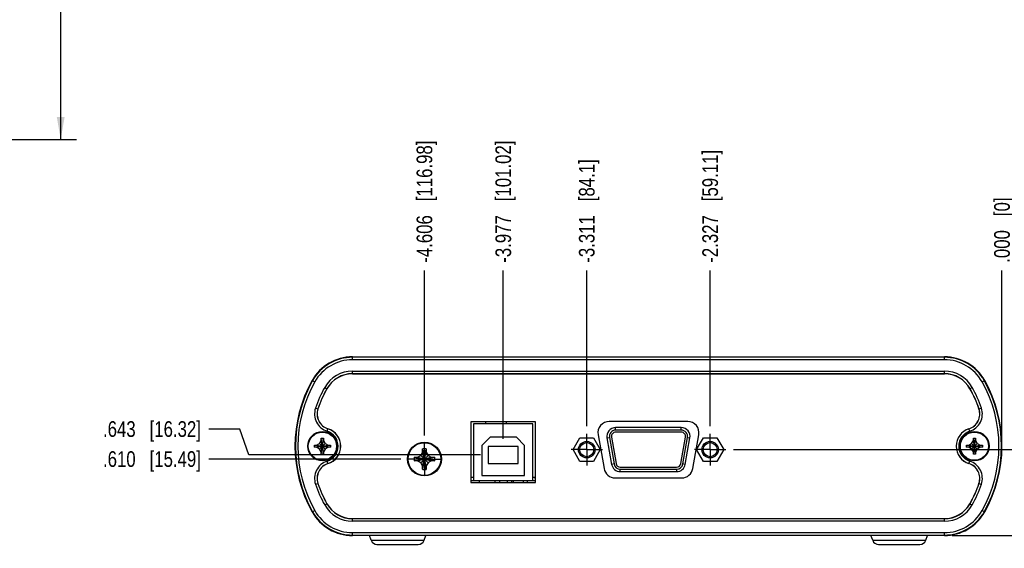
# Model space of a CAD drawing. Header units: inches. Extents: x 0 to 22, y 0 to 17.
# Tile 8 of 10: x 10.2 to 18, y 4.1 to 8.3. Entities that reach past the tile are written whole.
import ezdxf

# ---------------------------------------------------------------- set-up
doc = ezdxf.new("R2010")
doc.units = ezdxf.units.IN
doc.header["$LTSCALE"] = 1.21
doc.header["$MEASUREMENT"] = 0
doc.linetypes.add('CENTER', pattern=[0.6, 0.375, -0.075, 0.075, -0.075])
doc.layers.get('0').update_dxf_attribs({"linetype": 'CONTINUOUS'})
doc.layers.add('02___PRT_ALL_AXES', color=7, linetype='CONTINUOUS')
doc.layers.add('DIMENSIONS', color=7, linetype='CONTINUOUS')
doc.styles.get("Standard").update_dxf_attribs({"font": 'txt', "width": 0.8})
doc.dimstyles.new('DIMSTYLE_1', dxfattribs={"dimtxt": 0.125, "dimasz": 0.18, "dimexe": 0.18, "dimexo": 0.0625, "dimgap": 0.09, "dimtad": 0, "dimtih": 1, "dimtoh": 1, "dimdec": 3, "dimzin": 4, "dimdsep": 46, "dimtxsty": 'STANDARD', "dimblk": '_FILLED', "dimblk1": '_FILLED', "dimblk2": '_FILLED', "dimcen": 0.09, "dimadec": 0, "dimazin": 0, "dimtp": 0.01, "dimtm": 0.01, "dimtfac": 1, "dimtdec": 3, "dimtofl": 0, "dimtmove": 0, "dimatfit": 3, "dimldrblk": '_FILLED', "dimfxl": 1, "dimtolj": 1, "dimtzin": 4, "dimarcsym": 0})
doc.dimstyles.new('DIMSTYLE_2', dxfattribs={"dimtxt": 0.125, "dimasz": 0.18, "dimexe": 0.18, "dimexo": 0.0625, "dimgap": 0.09, "dimtad": 0, "dimtih": 1, "dimtoh": 1, "dimdec": 3, "dimzin": 4, "dimdsep": 46, "dimtxsty": 'STANDARD', "dimblk": '_FILLED', "dimblk1": '_FILLED', "dimblk2": '_FILLED', "dimcen": 0.09, "dimadec": 0, "dimazin": 0, "dimtp": 0.01, "dimtm": 0.01, "dimtfac": 1, "dimtdec": 3, "dimtofl": 0, "dimtmove": 0, "dimatfit": 3, "dimldrblk": '_FILLED', "dimfxl": 1, "dimtolj": 1, "dimtzin": 4, "dimarcsym": 0})

# ---------------------------------------------------------------- blocks, each defined once
blk = doc.blocks.new('*D4')
at = {"layer": 'DIMENSIONS', "color": 2, "linetype": 'CONTINUOUS'}
blk.add_line((17.6022, 4.1548), (18.6863, 4.1548), dxfattribs=at)
at = {"layer": 'DIMENSIONS', "color": 2, "linetype": 'CONTINUOUS', "insert": (18.7488, 4.2173), "char_height": 0.125, "width": 0.825, "attachment_point": 1, "line_spacing_factor": 0.9}
blk.add_mtext('.000{\\Ftxt.shx;\\W1.000000;\\H0.125000; }[0]', dxfattribs=at)
blk = doc.blocks.new('_FILLED')
at = {"color": 0, "linetype": 'BYBLOCK'}
blk.add_solid([(0, 0), (-1, 0.174), (-1, -0.174)], dxfattribs=at)
blk = doc.blocks.new('*D5')
at = {"layer": 'DIMENSIONS', "color": 2, "linetype": 'CONTINUOUS'}
blk.add_line((15.8593, 4.8398), (18.6863, 4.8398), dxfattribs=at)
at = {"layer": 'DIMENSIONS', "color": 2, "linetype": 'CONTINUOUS', "insert": (18.7488, 4.9023), "char_height": 0.125, "width": 1.425, "attachment_point": 1, "line_spacing_factor": 0.9}
blk.add_mtext('2X .685{\\Ftxt.shx;\\W1.000000;\\H0.125000; }[17.4]', dxfattribs=at)
blk = doc.blocks.new('*D6')
at = {"layer": 'DIMENSIONS', "color": 2, "linetype": 'CONTINUOUS'}
blk.add_line((13.2056, 4.7648), (11.6732, 4.7648), dxfattribs=at)
at = {"layer": 'DIMENSIONS', "color": 2, "linetype": 'CONTINUOUS', "insert": (11.6107, 4.8273), "char_height": 0.125, "width": 1.225, "attachment_point": 3, "line_spacing_factor": 0.9}
blk.add_mtext('.610{\\Ftxt.shx;\\W1.000000;\\H0.125000; }[15.49]', dxfattribs=at)
blk = doc.blocks.new('*D7')
at = {"layer": 'DIMENSIONS', "color": 2, "linetype": 'CONTINUOUS'}
for p, q in [((11.9224, 5.0041), (11.6732, 5.0041)), ((11.9942, 4.7973), (11.9224, 5.0041)), ((13.8392, 4.7973), (11.9942, 4.7973))]:
    blk.add_line(p, q, dxfattribs=at)
at = {"layer": 'DIMENSIONS', "color": 2, "linetype": 'CONTINUOUS', "insert": (11.6107, 5.0666), "char_height": 0.125, "width": 1.225, "attachment_point": 3, "line_spacing_factor": 0.9}
blk.add_mtext('.643{\\Ftxt.shx;\\W1.000000;\\H0.125000; }[16.32]', dxfattribs=at)
blk = doc.blocks.new('*D8')
at = {"layer": 'DIMENSIONS', "color": 2, "linetype": 'CONTINUOUS'}
for p, q in [((6.8933, 14.3723), (10.6177, 14.3723)), ((10.4927, 14.3723), (10.4927, 10.9673)), ((10.4927, 7.3123), (10.4927, 10.7173)), ((8.4061, 7.3123), (10.6177, 7.3123))]:
    blk.add_line(p, q, dxfattribs=at)
at = {"layer": 'DIMENSIONS', "color": 2, "linetype": 'CONTINUOUS', "xscale": 0.18, "yscale": 0.18, "zscale": 0.18}
for p, rotation in [((10.4927, 14.3723), 90), ((10.4927, 7.3123), 270)]:
    blk.add_blockref('_FILLED', p, dxfattribs=dict(at, rotation=rotation))
at = {"layer": 'DIMENSIONS', "color": 2, "linetype": 'CONTINUOUS', "insert": (10.4927, 10.9048), "char_height": 0.125, "width": 1.625, "attachment_point": 2, "line_spacing_factor": 0.9}
blk.add_mtext('(7.060{\\Ftxt.shx;\\W1.000000;\\H0.125000; }[179.32])', dxfattribs=at)
blk = doc.blocks.new('*D19')
at = {"layer": 'DIMENSIONS', "color": 2, "linetype": 'CONTINUOUS'}
blk.add_line((17.9988, 4.9298), (17.9988, 6.2673), dxfattribs=at)
at = {"layer": 'DIMENSIONS', "color": 2, "linetype": 'CONTINUOUS', "insert": (17.9363, 6.3298), "char_height": 0.125, "width": 0.825, "attachment_point": 1, "rotation": 90, "line_spacing_factor": 0.9}
blk.add_mtext('.000{\\Ftxt.shx;\\W1.000000;\\H0.125000; }[0]', dxfattribs=at)
blk = doc.blocks.new('*D20')
at = {"layer": 'DIMENSIONS', "color": 2, "linetype": 'CONTINUOUS'}
blk.add_line((15.6717, 5.0274), (15.6717, 6.2673), dxfattribs=at)
at = {"layer": 'DIMENSIONS', "color": 2, "linetype": 'CONTINUOUS', "insert": (15.6092, 6.3298), "char_height": 0.125, "width": 1.425, "attachment_point": 1, "rotation": 90, "line_spacing_factor": 0.9}
blk.add_mtext('-2.327{\\Ftxt.shx;\\W1.000000;\\H0.125000; }[59.11]', dxfattribs=at)
blk = doc.blocks.new('*D21')
at = {"layer": 'DIMENSIONS', "color": 2, "linetype": 'CONTINUOUS'}
blk.add_line((14.6877, 5.0274), (14.6877, 6.2673), dxfattribs=at)
at = {"layer": 'DIMENSIONS', "color": 2, "linetype": 'CONTINUOUS', "insert": (14.6252, 6.3298), "char_height": 0.125, "width": 1.325, "attachment_point": 1, "rotation": 90, "line_spacing_factor": 0.9}
blk.add_mtext('-3.311{\\Ftxt.shx;\\W1.000000;\\H0.125000; }[84.1]', dxfattribs=at)
blk = doc.blocks.new('*D22')
at = {"layer": 'DIMENSIONS', "color": 2, "linetype": 'CONTINUOUS'}
blk.add_line((14.0217, 4.9273), (14.0217, 6.2673), dxfattribs=at)
at = {"layer": 'DIMENSIONS', "color": 2, "linetype": 'CONTINUOUS', "insert": (13.9592, 6.3298), "char_height": 0.125, "width": 1.525, "attachment_point": 1, "rotation": 90, "line_spacing_factor": 0.9}
blk.add_mtext('-3.977{\\Ftxt.shx;\\W1.000000;\\H0.125000; }[101.02]', dxfattribs=at)
blk = doc.blocks.new('*D23')
at = {"layer": 'DIMENSIONS', "color": 2, "linetype": 'CONTINUOUS'}
blk.add_line((13.3932, 4.9524), (13.3932, 6.2673), dxfattribs=at)
at = {"layer": 'DIMENSIONS', "color": 2, "linetype": 'CONTINUOUS', "insert": (13.3307, 6.3298), "char_height": 0.125, "width": 1.525, "attachment_point": 1, "rotation": 90, "line_spacing_factor": 0.9}
blk.add_mtext('-4.606{\\Ftxt.shx;\\W1.000000;\\H0.125000; }[116.98]', dxfattribs=at)

msp = doc.modelspace()

# ---------------------------------------------------------------- linework, layer by layer
at = {"color": 7, "linetype": 'CONTINUOUS'}
for p, q in [((12.8198, 5.5562), (12.8198, 5.5798)), ((12.8198, 5.5798), (17.5397, 5.5798)), ((17.5397, 5.5762), (12.8198, 5.5762)), ((17.5397, 5.5562), (17.5397, 5.5798)), ((17.5397, 5.5562), (12.8198, 5.5562)), ((12.8198, 5.4447), (12.8198, 5.4655)), ((12.8198, 5.4655), (17.5397, 5.4655)), ((12.8198, 5.4455), (17.5397, 5.4455)), ((17.5397, 5.4447), (12.8198, 5.4447)), ((17.5397, 5.4447), (17.5397, 5.4655)), ((12.4983, 5.3919), (12.5189, 5.3803)), ((17.8406, 5.3803), (17.8612, 5.3919)), ((12.5979, 5.3358), (12.616, 5.3256)), ((17.7434, 5.3256), (17.7616, 5.3358)), ((12.5245, 5.1705), (12.5442, 5.1639)), ((17.8153, 5.1639), (17.835, 5.1705)), ((13.7642, 5.0618), (13.7642, 4.5768)), ((14.2792, 5.0618), (13.7642, 5.0618)), ((13.7847, 5.0458), (13.7847, 4.5928)), ((14.2587, 5.0458), (13.7847, 5.0458)), ((13.8797, 5.0618), (13.8797, 5.0458)), ((14.0487, 5.0458), (14.0487, 5.0618)), ((14.2587, 4.5928), (14.2587, 5.0458)), ((14.2792, 4.5768), (14.2792, 5.0618)), ((15.4927, 5.0648), (14.8667, 5.0648)), ((12.6178, 4.9868), (12.6241, 5.0066)), ((14.7781, 4.9592), (14.8257, 4.6892)), ((14.9178, 4.9953), (14.9178, 5.0153)), ((15.4417, 5.0153), (14.9178, 5.0153)), ((15.4417, 4.9953), (14.9178, 4.9953)), ((15.4417, 4.9793), (14.9178, 4.9793)), ((15.4417, 4.9953), (15.4417, 5.0153)), ((15.5338, 4.6892), (15.5814, 4.9592)), ((17.7417, 4.9868), (17.7354, 5.0066)), ((12.5157, 4.8583), (12.5157, 4.8763)), ((12.5157, 4.8763), (12.6437, 4.8583)), ((12.5157, 4.8763), (12.5337, 4.8763)), ((12.5157, 4.8583), (12.6437, 4.8763)), ((12.5337, 4.8763), (12.5572, 4.8899)), ((12.5337, 4.8763), (12.6257, 4.8583)), ((12.5337, 4.8583), (12.6257, 4.8763)), ((12.5572, 4.8899), (12.5707, 4.9133)), ((12.5572, 4.8448), (12.6023, 4.8899)), ((12.5572, 4.8899), (12.6023, 4.8448)), ((12.5707, 4.9133), (12.5707, 4.9313)), ((12.5707, 4.8033), (12.5887, 4.9313)), ((12.5887, 4.8033), (12.5707, 4.9313)), ((12.5707, 4.9313), (12.5887, 4.9313)), ((12.5707, 4.8213), (12.5887, 4.9133)), ((12.5887, 4.8213), (12.5707, 4.9133)), ((12.5887, 4.9313), (12.5887, 4.9133)), ((12.5887, 4.9133), (12.6023, 4.8899)), ((12.6023, 4.8899), (12.6257, 4.8763)), ((12.6257, 4.8763), (12.6437, 4.8763)), ((12.6437, 4.8763), (12.6437, 4.8583)), ((13.9167, 4.9388), (13.8517, 4.8738)), ((13.8517, 4.8738), (13.8517, 4.6328)), ((14.1267, 4.9388), (13.9167, 4.9388)), ((14.1917, 4.8738), (14.1267, 4.9388)), ((14.1917, 4.6328), (14.1917, 4.8738)), ((14.5798, 4.8398), (14.6338, 4.9333)), ((14.6338, 4.9333), (14.7417, 4.9333)), ((14.7417, 4.9333), (14.7957, 4.8398)), ((14.8489, 4.9332), (14.8686, 4.9366)), ((14.8489, 4.9332), (14.8861, 4.7222)), ((14.8686, 4.9366), (14.9058, 4.7256)), ((14.8843, 4.9394), (14.9216, 4.7284)), ((15.4379, 4.7284), (15.4751, 4.9394)), ((15.4537, 4.7256), (15.4909, 4.9366)), ((15.4734, 4.7222), (15.5106, 4.9332)), ((15.4909, 4.9366), (15.5106, 4.9332)), ((15.5638, 4.8398), (15.6178, 4.9333)), ((15.6178, 4.9333), (15.7257, 4.9333)), ((15.7257, 4.9333), (15.7797, 4.8398)), ((17.7157, 4.8583), (17.8437, 4.8763)), ((17.7157, 4.8763), (17.7337, 4.8763)), ((17.7157, 4.8763), (17.8437, 4.8583)), ((17.7157, 4.8583), (17.7157, 4.8763)), ((17.7337, 4.8763), (17.7572, 4.8899)), ((17.7337, 4.8583), (17.8257, 4.8763)), ((17.7337, 4.8763), (17.8257, 4.8583)), ((17.7572, 4.8899), (17.7707, 4.9133)), ((17.7572, 4.8448), (17.8023, 4.8899)), ((17.7572, 4.8899), (17.8023, 4.8448)), ((17.7707, 4.9313), (17.7887, 4.9313)), ((17.7707, 4.9133), (17.7707, 4.9313)), ((17.7707, 4.8033), (17.7887, 4.9313)), ((17.7887, 4.8033), (17.7707, 4.9313)), ((17.7707, 4.8213), (17.7887, 4.9133)), ((17.7887, 4.8213), (17.7707, 4.9133)), ((17.7887, 4.9313), (17.7887, 4.9133)), ((17.7887, 4.9133), (17.8023, 4.8899)), ((17.8023, 4.8899), (17.8257, 4.8763)), ((17.8257, 4.8763), (17.8437, 4.8763)), ((17.8437, 4.8763), (17.8437, 4.8583)), ((12.5337, 4.8583), (12.5157, 4.8583)), ((12.5572, 4.8448), (12.5337, 4.8583)), ((12.5707, 4.8213), (12.5572, 4.8448)), ((12.5707, 4.8033), (12.5707, 4.8213)), ((12.5887, 4.8033), (12.5707, 4.8033)), ((12.6023, 4.8448), (12.5887, 4.8213)), ((12.5887, 4.8213), (12.5887, 4.8033)), ((12.6257, 4.8583), (12.6023, 4.8448)), ((12.6437, 4.8583), (12.6257, 4.8583)), ((13.3382, 4.7788), (13.3642, 4.7938)), ((13.3642, 4.7938), (13.3792, 4.8198)), ((13.3642, 4.7358), (13.4223, 4.7938)), ((13.3642, 4.7938), (13.4223, 4.7358)), ((13.3792, 4.8466), (13.3793, 4.8475)), ((13.3792, 4.8198), (13.3792, 4.8466)), ((13.4072, 4.7098), (13.3792, 4.8198)), ((13.3792, 4.7098), (13.4072, 4.8198)), ((13.3793, 4.6821), (13.4072, 4.8475)), ((13.4072, 4.6821), (13.3793, 4.8475)), ((13.4072, 4.8475), (13.4072, 4.8466)), ((13.4072, 4.8466), (13.4072, 4.8198)), ((13.4072, 4.8198), (13.4223, 4.7938)), ((13.4223, 4.7938), (13.4482, 4.7788)), ((13.9017, 4.8648), (13.9017, 4.7298)), ((14.1417, 4.8648), (13.9017, 4.8648)), ((14.1417, 4.7298), (14.1417, 4.8648)), ((14.6338, 4.7463), (14.5798, 4.8398)), ((14.7957, 4.8398), (14.7417, 4.7463)), ((15.6178, 4.7463), (15.5638, 4.8398)), ((15.7797, 4.8398), (15.7257, 4.7463)), ((17.7337, 4.8583), (17.7157, 4.8583)), ((17.7572, 4.8448), (17.7337, 4.8583)), ((17.7707, 4.8213), (17.7572, 4.8448)), ((17.7707, 4.8033), (17.7707, 4.8213)), ((17.7887, 4.8033), (17.7707, 4.8033)), ((17.8023, 4.8448), (17.7887, 4.8213)), ((17.7887, 4.8213), (17.7887, 4.8033)), ((17.8257, 4.8583), (17.8023, 4.8448)), ((17.8437, 4.8583), (17.8257, 4.8583)), ((12.6241, 4.7281), (12.6178, 4.7479)), ((13.3105, 4.7788), (13.476, 4.7509)), ((13.3105, 4.7509), (13.476, 4.7788)), ((13.3105, 4.7788), (13.3114, 4.7788)), ((13.3114, 4.7508), (13.3105, 4.7509)), ((13.3114, 4.7788), (13.3382, 4.7788)), ((13.3382, 4.7508), (13.3114, 4.7508)), ((13.3382, 4.7788), (13.4482, 4.7508)), ((13.3382, 4.7508), (13.4482, 4.7788)), ((13.3642, 4.7358), (13.3382, 4.7508)), ((13.3792, 4.7098), (13.3642, 4.7358)), ((13.4223, 4.7358), (13.4072, 4.7098)), ((13.4482, 4.7508), (13.4223, 4.7358)), ((13.4482, 4.7788), (13.4751, 4.7788)), ((13.4751, 4.7508), (13.4482, 4.7508)), ((13.4751, 4.7788), (13.476, 4.7788)), ((13.476, 4.7509), (13.4751, 4.7508)), ((13.9017, 4.7298), (14.1417, 4.7298)), ((14.7417, 4.7463), (14.6338, 4.7463)), ((14.9058, 4.7256), (14.8861, 4.7222)), ((15.4734, 4.7222), (15.4537, 4.7256)), ((15.7257, 4.7463), (15.6178, 4.7463)), ((17.7354, 4.7281), (17.7417, 4.7479)), ((13.3792, 4.683), (13.3792, 4.7098)), ((13.3793, 4.6821), (13.3792, 4.683)), ((13.4072, 4.7098), (13.4072, 4.683)), ((13.4072, 4.683), (13.4072, 4.6821)), ((13.8517, 4.6328), (14.1917, 4.6328)), ((14.955, 4.7003), (15.4045, 4.7003)), ((14.955, 4.6643), (14.955, 4.6843)), ((14.955, 4.6843), (15.4045, 4.6843)), ((14.955, 4.6643), (15.4045, 4.6643)), ((15.4045, 4.6843), (15.4045, 4.6643)), ((12.5245, 4.5641), (12.5442, 4.5707)), ((13.7847, 4.6168), (13.7642, 4.6168)), ((13.7642, 4.5928), (14.2792, 4.5928)), ((13.7642, 4.5768), (14.2792, 4.5768)), ((13.8297, 4.5928), (13.8297, 4.5768)), ((13.8797, 4.5918), (13.8297, 4.5918)), ((13.8302, 4.5918), (13.8302, 4.5768)), ((13.8797, 4.5928), (13.8797, 4.5918)), ((13.9547, 4.5928), (13.9547, 4.5768)), ((13.9907, 4.5928), (13.9907, 4.5768)), ((14.0487, 4.5928), (14.0487, 4.5918)), ((14.0527, 4.5918), (14.0487, 4.5918)), ((14.0527, 4.5928), (14.0527, 4.5768)), ((14.0887, 4.5928), (14.0887, 4.5768)), ((14.1717, 4.5918), (14.0887, 4.5918)), ((14.1012, 4.5918), (14.1012, 4.5768)), ((14.1717, 4.5928), (14.1717, 4.5918)), ((14.1802, 4.5928), (14.1802, 4.5768)), ((14.2137, 4.5928), (14.2137, 4.5768)), ((14.2792, 4.6168), (14.2587, 4.6168)), ((14.9144, 4.6148), (15.4451, 4.6148)), ((17.8153, 4.5707), (17.835, 4.5641)), ((12.5979, 4.3989), (12.616, 4.4091)), ((17.7434, 4.4091), (17.7616, 4.3989)), ((12.4983, 4.3427), (12.5189, 4.3544)), ((17.8406, 4.3544), (17.8612, 4.3427)), ((12.8198, 4.2692), (12.8198, 4.29)), ((12.8198, 4.29), (17.5397, 4.29)), ((17.5397, 4.2892), (12.8198, 4.2892)), ((17.5397, 4.2692), (12.8198, 4.2692)), ((17.5397, 4.2692), (17.5397, 4.29)), ((12.8198, 4.1548), (12.8198, 4.1785)), ((12.8198, 4.1785), (17.5397, 4.1785)), ((17.5397, 4.1548), (17.5397, 4.1785)), ((12.8198, 4.1585), (17.5397, 4.1585)), ((17.5397, 4.1548), (12.8198, 4.1548)), ((12.9679, 4.117), (12.9544, 4.1548)), ((12.9679, 4.117), (13.3916, 4.117)), ((13.015, 4.0838), (13.3445, 4.0838)), ((13.3916, 4.117), (13.4051, 4.1548)), ((16.9679, 4.117), (16.9544, 4.1548)), ((16.9679, 4.117), (17.3916, 4.117)), ((17.015, 4.0838), (17.3445, 4.0838)), ((17.3916, 4.117), (17.4051, 4.1548))]:
    msp.add_line(p, q, dxfattribs=at)
for centre, radius in [((12.5797, 4.8673), 0.1173), ((12.5797, 4.8673), 0.1135), ((12.5797, 4.8673), 0.1125), ((17.7797, 4.8673), 0.1173), ((17.7797, 4.8673), 0.1135), ((17.7797, 4.8673), 0.1125), ((13.3932, 4.7648), 0.135), ((13.3932, 4.7648), 0.1304), ((14.6877, 4.8398), 0.066), ((14.6877, 4.8398), 0.056), ((15.6717, 4.8398), 0.066), ((15.6717, 4.8398), 0.056)]:
    msp.add_circle(centre, radius, dxfattribs=at)
for centre, radius, start, end in [((12.8198, 5.2108), 0.369, 90, 150.61246), ((12.8198, 5.2108), 0.3653, 90, 150.61246), ((17.5397, 5.2108), 0.369, 29.38754, 90), ((17.5397, 5.2108), 0.3653, 29.38754, 90), ((12.8198, 5.2108), 0.3453, 90, 150.61246), ((17.5397, 5.2108), 0.3453, 29.38754, 90), ((12.8198, 5.2108), 0.2547, 90, 150.61246), ((12.8198, 5.2108), 0.2347, 90, 150.61246), ((12.8198, 5.2108), 0.2339, 90, 150.61246), ((17.5397, 5.2108), 0.2547, 29.38754, 90), ((17.5397, 5.2108), 0.2347, 29.38754, 90), ((17.5397, 5.2108), 0.2339, 29.38754, 90), ((13.4297, 4.8673), 1.069, 150.61246, 209.38754), ((13.4297, 4.8673), 1.0653, 150.61246, 209.38754), ((13.4297, 4.8673), 1.0453, 150.61246, 209.38754), ((16.9297, 4.8673), 1.0453, 330.61246, 29.38754), ((16.9297, 4.8673), 1.0653, 330.61246, 29.38754), ((16.9297, 4.8673), 1.069, 330.61246, 29.38754), ((13.4297, 4.8673), 0.9547, 150.61246, 161.48143), ((13.4297, 4.8673), 0.9347, 150.61246, 161.48143), ((13.4297, 4.8673), 0.9339, 150.61246, 161.48143), ((16.9297, 4.8673), 0.9339, 18.51857, 29.38754), ((16.9297, 4.8673), 0.9347, 18.51857, 29.38754), ((16.9297, 4.8673), 0.9547, 18.51857, 29.38754), ((12.6617, 5.1246), 0.1447, 161.48143, 252.33291), ((12.6617, 5.1246), 0.1247, 161.48143, 252.33291), ((12.6617, 5.1246), 0.1239, 161.48143, 252.33291), ((17.6978, 5.1246), 0.1239, 287.66709, 18.51857), ((17.6978, 5.1246), 0.1247, 287.66709, 18.51857), ((17.6978, 5.1246), 0.1447, 287.66709, 18.51857), ((14.8667, 4.9748), 0.09, 90, 190), ((15.4927, 4.9748), 0.09, 350, 90), ((12.5797, 4.8673), 0.1253, 287.66709, 72.33291), ((12.5797, 4.8673), 0.1453, 287.66709, 72.33291), ((12.5797, 4.8673), 0.1461, 287.66709, 72.33291), ((14.9178, 4.9453), 0.07, 90, 190), ((14.9178, 4.9453), 0.05, 90, 190), ((14.9178, 4.9453), 0.034, 90, 190), ((15.4417, 4.9453), 0.07, 350, 90), ((15.4417, 4.9453), 0.05, 350, 90), ((15.4417, 4.9453), 0.034, 350, 90), ((17.7797, 4.8673), 0.1461, 107.66709, 252.33291), ((17.7797, 4.8673), 0.1453, 107.66709, 252.33291), ((17.7797, 4.8673), 0.1253, 107.66709, 252.33291), ((13.3932, 4.5133), 0.3345, 87.60953, 92.39047), ((12.6617, 4.6101), 0.1447, 107.66709, 198.51857), ((12.6617, 4.6101), 0.1247, 107.66709, 198.51857), ((12.6617, 4.6101), 0.1239, 107.66709, 198.51857), ((13.6445, 4.7648), 0.3343, 177.60878, 180.00075), ((13.6438, 4.7648), 0.3336, 179.99685, 182.39362), ((13.1426, 4.7648), 0.3336, 359.99685, 2.39362), ((13.142, 4.7648), 0.3343, 357.60878, 0.00075), ((14.955, 4.7343), 0.07, 190, 270), ((14.955, 4.7343), 0.05, 190, 270), ((14.955, 4.7343), 0.034, 190, 270), ((15.4045, 4.7343), 0.034, 270, 350), ((15.4045, 4.7343), 0.05, 270, 350), ((15.4045, 4.7343), 0.07, 270, 350), ((17.6978, 4.6101), 0.1239, 341.48143, 72.33291), ((17.6978, 4.6101), 0.1247, 341.48143, 72.33291), ((17.6978, 4.6101), 0.1447, 341.48143, 72.33291), ((13.3932, 5.0163), 0.3345, 267.60953, 272.39047), ((14.9144, 4.7048), 0.09, 190, 270), ((15.4451, 4.7048), 0.09, 270, 350), ((13.4297, 4.8673), 0.9547, 198.51857, 209.38754), ((13.4297, 4.8673), 0.9347, 198.51857, 209.38754), ((13.4297, 4.8673), 0.9339, 198.51857, 209.38754), ((14.3407, 4.8668), 0.26, 254.05763, 256.31584), ((16.9297, 4.8673), 0.9339, 330.61246, 341.48143), ((16.9297, 4.8673), 0.9347, 330.61246, 341.48143), ((16.9297, 4.8673), 0.9547, 330.61246, 341.48143), ((12.8198, 4.5238), 0.2547, 209.38754, 270), ((12.8198, 4.5238), 0.2347, 209.38754, 270), ((12.8198, 4.5238), 0.2339, 209.38754, 270), ((17.5397, 4.5238), 0.2339, 270, 330.61246), ((17.5397, 4.5238), 0.2347, 270, 330.61246), ((17.5397, 4.5238), 0.2547, 270, 330.61246), ((12.8198, 4.5238), 0.369, 209.38754, 270), ((12.8198, 4.5238), 0.3653, 209.38754, 270), ((12.8198, 4.5238), 0.3453, 209.38754, 270), ((17.5397, 4.5238), 0.3453, 270, 330.61246), ((17.5397, 4.5238), 0.3653, 270, 330.61246), ((17.5397, 4.5238), 0.369, 270, 330.61246), ((13.015, 4.1338), 0.05, 199.65382, 270), ((13.3445, 4.1338), 0.05, 270, 340.34618), ((17.015, 4.1338), 0.05, 199.65382, 270), ((17.3445, 4.1338), 0.05, 270, 340.34618)]:
    msp.add_arc(centre, radius, start, end, dxfattribs=at)
at = {"layer": '02___PRT_ALL_AXES', "color": 7, "linetype": 'CENTER'}
for p, q in [((14.6877, 4.8398), (14.6877, 4.9649)), ((15.6717, 4.8398), (15.6717, 4.9649)), ((13.3932, 4.7648), (13.3932, 4.8899)), ((14.6877, 4.8398), (14.5626, 4.8398)), ((14.6877, 4.8398), (14.6877, 4.7147)), ((14.6877, 4.8398), (14.8128, 4.8398)), ((15.6717, 4.8398), (15.5466, 4.8398)), ((15.6717, 4.8398), (15.7968, 4.8398)), ((15.6717, 4.8398), (15.6717, 4.7147)), ((13.3932, 4.7648), (13.2681, 4.7648)), ((13.3932, 4.7648), (13.3932, 4.6397)), ((13.3932, 4.7648), (13.5183, 4.7648))]:
    msp.add_line(p, q, dxfattribs=at)

# ---------------------------------------------------------------- dimensions: what is measured, and where the dimension line sits
at = {"layer": 'DIMENSIONS', "color": 2, "linetype": 'CONTINUOUS'}
dim = msp.add_linear_dim(base=(10.4927, 14.3723), p1=(8.4061, 7.3123), p2=(6.8933, 14.3723), angle=90, text='(<>)', dimstyle='DIMSTYLE_2', dxfattribs=at)
dim.commit()
dim.dimension.update_dxf_attribs({"geometry": '*D8', "text_midpoint": (10.3927, 10.8423), "dimtype": 160})
for feature_location, offset, dtype, origin, text, picture, middle in [((13.3932, 4.9524), (0, 1.3149), 1, (17.9988, 4.8899), '-<>', '*D23', (13.3932, 7.0923)), ((14.0217, 4.9273), (0, 1.34), 1, (17.9988, 4.8648), '-<>', '*D22', (14.0217, 7.0923)), ((15.6717, 5.0274), (0, 1.2399), 1, (17.9988, 4.9649), '-<>', '*D20', (15.6717, 7.0423)), ((14.6877, 5.0274), (0, 1.2399), 1, (17.9988, 4.9649), '-<>', '*D21', (14.6877, 6.9923)), ((15.8593, 4.8398), (2.8269, 0), 0, (15.7968, 4.1548), '2X <>', '*D5', (19.4613, 4.8398))]:
    dim = msp.add_ordinate_dim(feature_location=feature_location, offset=offset, dtype=dtype, origin=origin, text=text, dimstyle='DIMSTYLE_1', dxfattribs=at)
    dim.commit()
    dim.dimension.update_dxf_attribs({"geometry": picture, "text_midpoint": middle})
for feature_location, offset, dtype, origin, picture, middle in [((17.9987540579, 4.9298198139), (0, 1.3375085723), 1, (17.9987540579, 4.8673198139), '*D19', (17.9987540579, 6.7423283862)), ((13.83925, 4.79732), (-2.16601, 0.20682), 0, (13.90175, 4.15481), '*D7', (10.74823, 5.00414)), ((13.2056, 4.7648), (-1.5324, 0), 0, (13.2681, 4.1548), '*D6', (10.7482, 4.7648)), ((17.6021698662, 4.1548112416), (1.0840872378, 0), 0, (17.5396698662, 4.1548112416), '*D4', (19.161257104, 4.1548112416))]:
    dim = msp.add_ordinate_dim(feature_location=feature_location, offset=offset, dtype=dtype, origin=origin, dimstyle='DIMSTYLE_1', dxfattribs=at)
    dim.commit()
    dim.dimension.update_dxf_attribs({"geometry": picture, "text_midpoint": middle})

doc.saveas('drawing.dxf')
